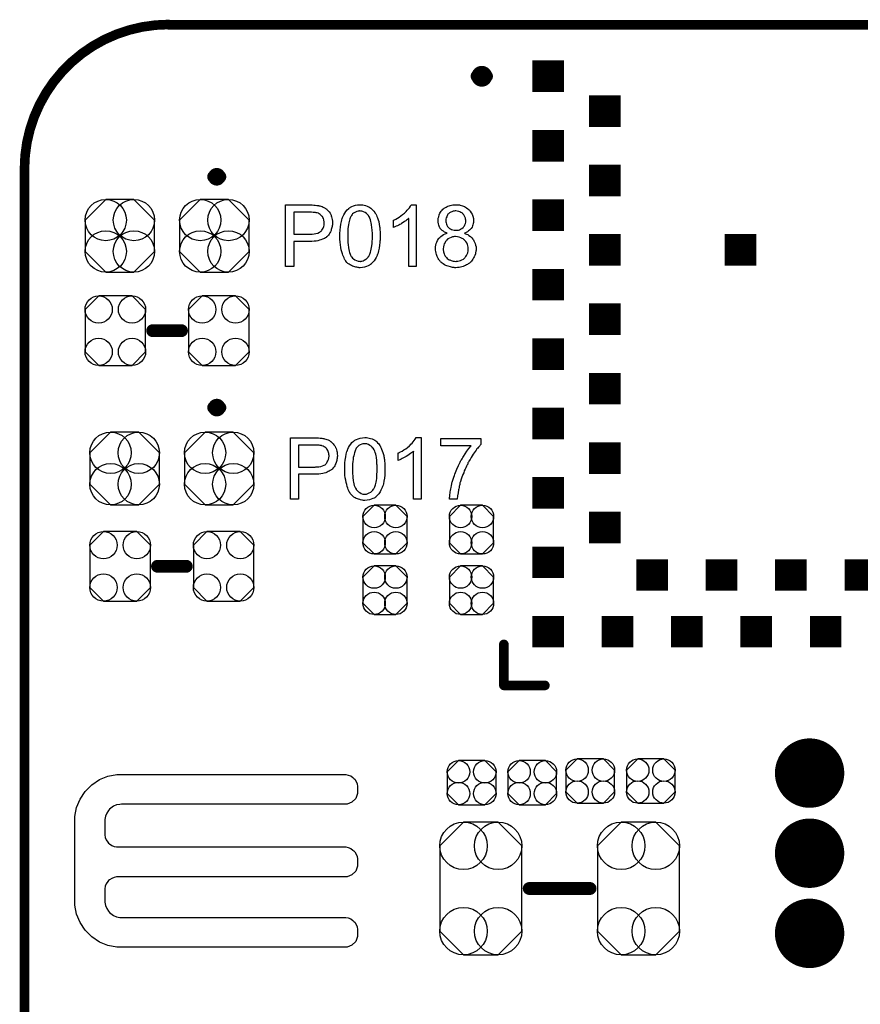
# Model space of a CAD drawing. Extents: x -0.07 to 0.95, y -0.15 to 1.37.
# Tile 9 of 16: x -0.05 to 0.47, y 0.76 to 1.37. Entities that reach past the tile are written whole.
import ezdxf

# ---------------------------------------------------------------- set-up
doc = ezdxf.new("R2010")
doc.units = 0
doc.layers.get('0').update_dxf_attribs({"linetype": 'CONTINUOUS'})
for name, color, linetype in [('gko', 6, 'CONTINUOUS'), ('gto', 2, 'CONTINUOUS'), ('gts', 1, 'CONTINUOUS')]:
    doc.layers.add(name, color=color, linetype=linetype)

# ---------------------------------------------------------------- blocks, each defined once
blk = doc.blocks.new('D31')
at = {"const_width": 0.003}
blk.add_lwpolyline([(-0.0015, 0, 1), (0.0015, 0, 1)], format="xyb", close=True, dxfattribs=at)
blk = doc.blocks.new('D78')
at = {"const_width": 0.00395}
blk.add_lwpolyline([(-0.001975, 0, 1), (0.001975, 0, 1)], format="xyb", close=True, dxfattribs=at)
blk = doc.blocks.new('D33')
at = {"const_width": 0.004}
blk.add_lwpolyline([(-0.002, 0, 1), (0.002, 0, 1)], format="xyb", close=True, dxfattribs=at)
blk = doc.blocks.new('D79')
blk.add_lwpolyline([(0.0068, 0.0152), (-0.0068, 0.0152), (-0.0138, 0.0082), (-0.0138, -0.0082), (-0.0068, -0.0152), (0.0068, -0.0152), (0.0138, -0.0082), (0.0138, 0.0082)], close=True)
for centre in [(-0.0068, 0.0082), (0.0068, 0.0082), (-0.0068, -0.0082), (0.0068, -0.0082)]:
    blk.add_circle(centre, 0.007)
blk = doc.blocks.new('D81')
blk.add_lwpolyline([(-0.0189, 0.0132), (-0.0189, -0.0132), (-0.0104, -0.0217), (0.0104, -0.0217), (0.0189, -0.0132), (0.0189, 0.0132), (0.0104, 0.0217), (-0.0104, 0.0217)], close=True)
for centre in [(-0.0104, 0.0132), (0.0104, 0.0132), (-0.0104, -0.0132), (0.0104, -0.0132)]:
    blk.add_circle(centre, 0.0085)
blk = doc.blocks.new('D82')
blk.add_lwpolyline([(-0.0217, 0.0098), (-0.0217, -0.0098), (-0.0088, -0.0227), (0.0088, -0.0227), (0.0217, -0.0098), (0.0217, 0.0098), (0.0088, 0.0227), (-0.0088, 0.0227)], close=True)
for centre in [(-0.0088, 0.0098), (0.0088, 0.0098), (-0.0088, -0.0098), (0.0088, -0.0098)]:
    blk.add_circle(centre, 0.0129)
blk = doc.blocks.new('D85')
blk.add_lwpolyline([(-0.0152, 0.0068), (-0.0152, -0.0068), (-0.0082, -0.0138), (0.0082, -0.0138), (0.0152, -0.0068), (0.0152, 0.0068), (0.0082, 0.0138), (-0.0082, 0.0138)], close=True)
for centre in [(-0.0082, 0.0068), (0.0082, 0.0068), (-0.0082, -0.0068), (0.0082, -0.0068)]:
    blk.add_circle(centre, 0.007)
blk = doc.blocks.new('D87')
blk.add_lwpolyline([(0.0108, 0.0414), (-0.0108, 0.0414), (-0.0256, 0.0266), (-0.0256, -0.0266), (-0.0108, -0.0414), (0.0108, -0.0414), (0.0256, -0.0266), (0.0256, 0.0266)], close=True)
for centre in [(-0.0108, 0.0266), (0.0108, 0.0266), (-0.0108, -0.0266), (0.0108, -0.0266)]:
    blk.add_circle(centre, 0.0148)
blk = doc.blocks.new('D89')
at = {"const_width": 0.0197}
blk.add_lwpolyline([(-0.00985, 0), (0.00985, 0)], dxfattribs=at)
blk = doc.blocks.new('D62')
at = {"const_width": 0.02165}
blk.add_lwpolyline([(-0.010825, 0, 1), (0.010825, 0, 1)], format="xyb", close=True, dxfattribs=at)

msp = doc.modelspace()

# ---------------------------------------------------------------- linework, layer by layer
at = {"layer": 'gko', "color": 6, "const_width": 0.006}
msp.add_lwpolyline([(0.04, 1.367, 0.414214), (-0.05, 1.277)], format="xyb", dxfattribs=at)
for points in [[(0.04, 1.367), (0.04, 1.367)], [(0.04, 1.367), (0.04, 1.367)], [(0.04, 1.3668), (0.86, 1.3668)], [(-0.05, -0.15), (-0.05, 1.277)]]:
    msp.add_lwpolyline(points, dxfattribs=at)
at = {"layer": 'gto', "color": 2, "const_width": 0.007}
for points in [[(0.2384, 1.3347, 1), (0.2324, 1.3347)], [(0.2324, 1.3347, 1), (0.2384, 1.3347)], [(0.072, 1.272, 1), (0.068, 1.272)], [(0.068, 1.272, 1), (0.072, 1.272)], [(0.072, 1.128, 1), (0.068, 1.128)], [(0.068, 1.128, 1), (0.072, 1.128)]]:
    msp.add_lwpolyline(points, format="xyb", dxfattribs=at)
at = {"layer": 'gto', "color": 2}
for points, const_width in [([(0.2324, 1.3347), (0.2324, 1.3347)], 0.007), ([(0.2384, 1.3347), (0.2384, 1.3347)], 0.007), ([(0.2384, 1.3347), (0.2384, 1.3347)], 0.007), ([(0.068, 1.272), (0.068, 1.272)], 0.007), ([(0.072, 1.272), (0.072, 1.272)], 0.007), ([(0.072, 1.272), (0.072, 1.272)], 0.007), ([(0.03, 1.176), (0.048, 1.176)], 0.008), ([(0.068, 1.128), (0.068, 1.128)], 0.007), ([(0.072, 1.128), (0.072, 1.128)], 0.007), ([(0.072, 1.128), (0.072, 1.128)], 0.007), ([(0.033, 1.029), (0.051, 1.029)], 0.008), ([(0.2492, 0.9547), (0.2492, 0.9803)], 0.006), ([(0.2492, 0.9547), (0.2748, 0.9547)], 0.006), ([(0.265, 0.828), (0.303, 0.828)], 0.008)]:
    msp.add_lwpolyline(points, dxfattribs=dict(at, const_width=const_width))
for points in [[(0.1296, 1.2544), (0.1305, 1.2543), (0.1315, 1.2542), (0.1325, 1.2541), (0.1333, 1.254), (0.1334, 1.254), (0.1338, 1.2539), (0.1343, 1.2538), (0.135, 1.2536), (0.1357, 1.2534), (0.1365, 1.253), (0.1373, 1.2526), (0.138, 1.2522), (0.1381, 1.2521), (0.1384, 1.252), (0.1387, 1.2516), (0.1391, 1.2512), (0.1396, 1.2507), (0.1401, 1.2501), (0.1407, 1.2494), (0.1411, 1.2485), (0.1412, 1.2484), (0.1413, 1.2481), (0.1415, 1.2476), (0.1417, 1.247), (0.1419, 1.2462), (0.1421, 1.2453), (0.1422, 1.2443), (0.1423, 1.2433), (0.1423, 1.2432), (0.1423, 1.243), (0.1423, 1.2428), (0.1422, 1.2424), (0.1422, 1.242), (0.1421, 1.2415), (0.142, 1.241), (0.1419, 1.2404), (0.1415, 1.2391), (0.1413, 1.2384), (0.141, 1.2377), (0.1406, 1.237), (0.1402, 1.2363), (0.1397, 1.2356), (0.1391, 1.235), (0.1391, 1.2349), (0.139, 1.2348), (0.1388, 1.2346), (0.1385, 1.2345), (0.1382, 1.2342), (0.1378, 1.2339), (0.1372, 1.2336), (0.1366, 1.2333), (0.1359, 1.233), (0.135, 1.2327), (0.1341, 1.2324), (0.1331, 1.2321), (0.132, 1.2319), (0.1308, 1.2318), (0.1294, 1.2317), (0.1279, 1.2316), (0.1181, 1.2316), (0.1181, 1.216), (0.113, 1.216), (0.113, 1.2544), (0.1288, 1.2544), (0.1296, 1.2544)], [(0.1605, 1.2545), (0.1612, 1.2544), (0.1621, 1.2542), (0.1629, 1.254), (0.1639, 1.2537), (0.1648, 1.2533), (0.1648, 1.2533), (0.1649, 1.2532), (0.1652, 1.2531), (0.1656, 1.2528), (0.1662, 1.2524), (0.1668, 1.2519), (0.1674, 1.2512), (0.1681, 1.2505), (0.1687, 1.2497), (0.1687, 1.2496), (0.1689, 1.2493), (0.1692, 1.2488), (0.1696, 1.2481), (0.1699, 1.2472), (0.1703, 1.2463), (0.1707, 1.2452), (0.1711, 1.244), (0.1711, 1.2439), (0.1711, 1.2438), (0.1712, 1.2436), (0.1712, 1.2434), (0.1713, 1.243), (0.1713, 1.2426), (0.1714, 1.2421), (0.1715, 1.2416), (0.1716, 1.241), (0.1717, 1.2403), (0.1717, 1.2395), (0.1718, 1.2388), (0.1719, 1.2379), (0.1719, 1.237), (0.1719, 1.236), (0.1719, 1.2349), (0.1719, 1.2349), (0.1719, 1.2346), (0.1719, 1.2343), (0.1719, 1.2338), (0.1719, 1.2332), (0.1719, 1.2325), (0.1718, 1.2318), (0.1718, 1.231), (0.1716, 1.2293), (0.1713, 1.2274), (0.171, 1.2257), (0.1708, 1.2248), (0.1705, 1.224), (0.1705, 1.2239), (0.1704, 1.2238), (0.1703, 1.2236), (0.1702, 1.2233), (0.1701, 1.2229), (0.1699, 1.2225), (0.1694, 1.2216), (0.1689, 1.2206), (0.1682, 1.2195), (0.1673, 1.2185), (0.1663, 1.2176), (0.1663, 1.2176), (0.1662, 1.2174), (0.1661, 1.2173), (0.1658, 1.2172), (0.1656, 1.2171), (0.1653, 1.2168), (0.1644, 1.2164), (0.1635, 1.2161), (0.1623, 1.2157), (0.1609, 1.2154), (0.1594, 1.2153), (0.1588, 1.2153), (0.1585, 1.2154), (0.158, 1.2154), (0.1575, 1.2156), (0.1568, 1.2157), (0.1562, 1.2158), (0.1555, 1.2161), (0.1548, 1.2163), (0.1541, 1.2166), (0.1533, 1.217), (0.1526, 1.2174), (0.1519, 1.218), (0.1512, 1.2186), (0.1506, 1.2193), (0.1506, 1.2193), (0.1505, 1.2195), (0.1503, 1.2198), (0.15, 1.2202), (0.1497, 1.2207), (0.1495, 1.2214), (0.1491, 1.2222), (0.1487, 1.223), (0.1484, 1.224), (0.1481, 1.2252), (0.1477, 1.2265), (0.1475, 1.2279), (0.1472, 1.2295), (0.147, 1.2312), (0.1469, 1.233), (0.1469, 1.2349), (0.1469, 1.235), (0.1469, 1.2352), (0.1469, 1.2356), (0.1469, 1.236), (0.1469, 1.2366), (0.1469, 1.2373), (0.147, 1.238), (0.147, 1.2389), (0.1472, 1.2406), (0.1475, 1.2424), (0.1478, 1.2442), (0.148, 1.2451), (0.1482, 1.2459), (0.1482, 1.246), (0.1483, 1.2461), (0.1484, 1.2463), (0.1485, 1.2466), (0.1486, 1.247), (0.1489, 1.2474), (0.1493, 1.2483), (0.1499, 1.2493), (0.1506, 1.2504), (0.1514, 1.2514), (0.1524, 1.2523), (0.1525, 1.2523), (0.1525, 1.2524), (0.1527, 1.2525), (0.1529, 1.2526), (0.1532, 1.2529), (0.1535, 1.253), (0.1543, 1.2535), (0.1553, 1.2539), (0.1565, 1.2542), (0.1579, 1.2545), (0.1594, 1.2546), (0.1599, 1.2546), (0.1605, 1.2545)], [(0.1945, 1.216), (0.1898, 1.216), (0.1898, 1.246), (0.1897, 1.246), (0.1894, 1.2457), (0.1891, 1.2454), (0.1885, 1.245), (0.1879, 1.2445), (0.1871, 1.244), (0.1863, 1.2434), (0.1853, 1.2428), (0.1852, 1.2428), (0.1851, 1.2427), (0.1848, 1.2425), (0.1843, 1.2422), (0.1836, 1.2419), (0.1828, 1.2415), (0.182, 1.2411), (0.1812, 1.2407), (0.1803, 1.2404), (0.1803, 1.2449), (0.1804, 1.2449), (0.1805, 1.245), (0.1807, 1.2451), (0.181, 1.2452), (0.1813, 1.2454), (0.1817, 1.2456), (0.1827, 1.2462), (0.1838, 1.2468), (0.1849, 1.2476), (0.186, 1.2485), (0.1872, 1.2494), (0.1873, 1.2495), (0.1873, 1.2495), (0.1875, 1.2497), (0.1877, 1.2499), (0.1882, 1.2504), (0.1889, 1.2511), (0.1895, 1.2519), (0.1903, 1.2527), (0.1909, 1.2536), (0.1914, 1.2546), (0.1945, 1.2546), (0.1945, 1.216)], [(0.2199, 1.2545), (0.2203, 1.2545), (0.2208, 1.2544), (0.2214, 1.2544), (0.2219, 1.2542), (0.2233, 1.2539), (0.2246, 1.2534), (0.2253, 1.253), (0.2259, 1.2526), (0.2266, 1.2521), (0.2272, 1.2516), (0.2272, 1.2516), (0.2273, 1.2515), (0.2274, 1.2514), (0.2277, 1.2511), (0.2279, 1.2508), (0.2282, 1.2505), (0.2287, 1.2496), (0.2293, 1.2486), (0.2298, 1.2474), (0.2302, 1.246), (0.2302, 1.2452), (0.2303, 1.2445), (0.2303, 1.2444), (0.2303, 1.2444), (0.2303, 1.244), (0.2302, 1.2435), (0.2301, 1.2429), (0.2299, 1.2421), (0.2297, 1.2414), (0.2293, 1.2406), (0.2288, 1.2398), (0.2288, 1.2397), (0.2286, 1.2395), (0.2282, 1.2391), (0.2278, 1.2387), (0.2272, 1.2382), (0.2264, 1.2377), (0.2256, 1.2372), (0.2246, 1.2368), (0.2247, 1.2368), (0.2248, 1.2367), (0.2249, 1.2366), (0.2252, 1.2365), (0.2258, 1.2363), (0.2266, 1.2359), (0.2274, 1.2353), (0.2283, 1.2347), (0.2292, 1.2339), (0.2299, 1.233), (0.2299, 1.233), (0.23, 1.2329), (0.2302, 1.2326), (0.2305, 1.232), (0.2309, 1.2313), (0.2312, 1.2304), (0.2315, 1.2294), (0.2318, 1.2282), (0.2318, 1.2269), (0.2318, 1.2269), (0.2318, 1.2267), (0.2318, 1.2264), (0.2318, 1.2261), (0.2317, 1.2257), (0.2317, 1.2252), (0.2315, 1.2247), (0.2314, 1.224), (0.231, 1.2228), (0.2307, 1.222), (0.2303, 1.2214), (0.2299, 1.2207), (0.2295, 1.22), (0.2289, 1.2193), (0.2283, 1.2187), (0.2283, 1.2186), (0.2282, 1.2185), (0.228, 1.2183), (0.2277, 1.2182), (0.2273, 1.2179), (0.2269, 1.2176), (0.2264, 1.2173), (0.2259, 1.217), (0.2253, 1.2167), (0.2246, 1.2164), (0.2238, 1.2161), (0.223, 1.2158), (0.2221, 1.2157), (0.2212, 1.2155), (0.2202, 1.2154), (0.2192, 1.2153), (0.2186, 1.2153), (0.2182, 1.2154), (0.2177, 1.2154), (0.2172, 1.2155), (0.2166, 1.2156), (0.2159, 1.2158), (0.2144, 1.2162), (0.2136, 1.2164), (0.2129, 1.2167), (0.2121, 1.2171), (0.2113, 1.2176), (0.2106, 1.2181), (0.21, 1.2187), (0.2099, 1.2187), (0.2098, 1.2188), (0.2096, 1.219), (0.2094, 1.2193), (0.2092, 1.2196), (0.2088, 1.22), (0.2086, 1.2204), (0.2082, 1.221), (0.2079, 1.2215), (0.2076, 1.2222), (0.2071, 1.2236), (0.2069, 1.2244), (0.2067, 1.2253), (0.2066, 1.2262), (0.2065, 1.227), (0.2065, 1.2271), (0.2065, 1.2272), (0.2065, 1.2274), (0.2066, 1.2277), (0.2066, 1.228), (0.2066, 1.2284), (0.2067, 1.2293), (0.207, 1.2303), (0.2073, 1.2313), (0.2078, 1.2323), (0.2084, 1.2333), (0.2084, 1.2334), (0.2085, 1.2334), (0.2087, 1.2337), (0.2092, 1.2341), (0.2098, 1.2347), (0.2106, 1.2353), (0.2115, 1.2359), (0.2126, 1.2364), (0.2138, 1.2368), (0.2138, 1.2368), (0.2137, 1.2368), (0.2136, 1.2369), (0.2133, 1.237), (0.2128, 1.2372), (0.2122, 1.2375), (0.2115, 1.238), (0.2107, 1.2385), (0.2101, 1.2391), (0.2095, 1.2398), (0.2094, 1.2399), (0.2092, 1.2401), (0.209, 1.2406), (0.2088, 1.2411), (0.2085, 1.2419), (0.2083, 1.2427), (0.2081, 1.2436), (0.2081, 1.2446), (0.2081, 1.2447), (0.2081, 1.2448), (0.2081, 1.245), (0.2081, 1.2454), (0.2082, 1.2457), (0.2082, 1.2461), (0.2085, 1.2471), (0.2088, 1.2482), (0.2093, 1.2494), (0.2097, 1.25), (0.2101, 1.2506), (0.2106, 1.2511), (0.2111, 1.2517), (0.2111, 1.2517), (0.2112, 1.2518), (0.2114, 1.252), (0.2116, 1.2521), (0.2119, 1.2524), (0.2123, 1.2526), (0.2127, 1.2529), (0.2132, 1.2531), (0.2137, 1.2534), (0.2143, 1.2537), (0.215, 1.2539), (0.2157, 1.2541), (0.2173, 1.2545), (0.2182, 1.2545), (0.2191, 1.2546), (0.2196, 1.2546), (0.2199, 1.2545)], [(0.1291, 1.2499), (0.1181, 1.2499), (0.1181, 1.2361), (0.1284, 1.2361), (0.1288, 1.2362), (0.1292, 1.2362), (0.1296, 1.2363), (0.1307, 1.2364), (0.1319, 1.2366), (0.133, 1.2369), (0.1341, 1.2374), (0.1346, 1.2376), (0.135, 1.238), (0.1351, 1.2381), (0.1353, 1.2383), (0.1356, 1.2388), (0.136, 1.2393), (0.1364, 1.24), (0.1368, 1.2409), (0.137, 1.2419), (0.1371, 1.2431), (0.1371, 1.2431), (0.1371, 1.2432), (0.1371, 1.2435), (0.137, 1.244), (0.1369, 1.2445), (0.1368, 1.2451), (0.1366, 1.2459), (0.1363, 1.2465), (0.1359, 1.2472), (0.1358, 1.2472), (0.1356, 1.2475), (0.1354, 1.2477), (0.135, 1.2481), (0.1345, 1.2485), (0.134, 1.2489), (0.1334, 1.2492), (0.1326, 1.2495), (0.1326, 1.2495), (0.1324, 1.2495), (0.132, 1.2496), (0.1316, 1.2497), (0.1309, 1.2497), (0.1301, 1.2498), (0.1291, 1.2499)], [(0.1593, 1.2507), (0.159, 1.2507), (0.1588, 1.2506), (0.1582, 1.2505), (0.1575, 1.2504), (0.1566, 1.25), (0.1557, 1.2495), (0.1553, 1.2492), (0.1548, 1.2489), (0.1545, 1.2484), (0.1541, 1.2479), (0.1541, 1.2479), (0.154, 1.2477), (0.1538, 1.2475), (0.1537, 1.2472), (0.1535, 1.2468), (0.1533, 1.2463), (0.1531, 1.2457), (0.1529, 1.245), (0.1527, 1.2441), (0.1525, 1.2432), (0.1522, 1.2421), (0.1521, 1.241), (0.1519, 1.2396), (0.1518, 1.2382), (0.1517, 1.2366), (0.1517, 1.2349), (0.1517, 1.2348), (0.1517, 1.2345), (0.1517, 1.234), (0.1517, 1.2334), (0.1517, 1.2327), (0.1518, 1.2318), (0.1519, 1.2308), (0.152, 1.2298), (0.1522, 1.2277), (0.1524, 1.2266), (0.1526, 1.2256), (0.1528, 1.2247), (0.1532, 1.2238), (0.1535, 1.223), (0.1539, 1.2223), (0.1539, 1.2223), (0.154, 1.2222), (0.1543, 1.2218), (0.1548, 1.2213), (0.1554, 1.2208), (0.1562, 1.2202), (0.1572, 1.2197), (0.1582, 1.2193), (0.1588, 1.2193), (0.1594, 1.2192), (0.1597, 1.2192), (0.16, 1.2193), (0.1605, 1.2194), (0.1613, 1.2196), (0.1621, 1.22), (0.1631, 1.2206), (0.1635, 1.2209), (0.1639, 1.2213), (0.1644, 1.2218), (0.1648, 1.2223), (0.1648, 1.2224), (0.1649, 1.2225), (0.1651, 1.2227), (0.1652, 1.2229), (0.1654, 1.2233), (0.1656, 1.2238), (0.1658, 1.2244), (0.166, 1.225), (0.1662, 1.2259), (0.1664, 1.2268), (0.1666, 1.2278), (0.1668, 1.2289), (0.1669, 1.2303), (0.167, 1.2317), (0.1671, 1.2332), (0.1671, 1.2349), (0.1671, 1.235), (0.1671, 1.235), (0.1671, 1.2353), (0.1671, 1.2358), (0.1671, 1.2365), (0.1671, 1.2372), (0.167, 1.2381), (0.1669, 1.239), (0.1668, 1.2401), (0.1666, 1.2422), (0.1664, 1.2433), (0.1662, 1.2442), (0.1659, 1.2452), (0.1656, 1.2461), (0.1653, 1.2469), (0.1649, 1.2475), (0.1649, 1.2476), (0.1648, 1.2476), (0.1647, 1.2478), (0.1645, 1.248), (0.164, 1.2485), (0.1634, 1.2491), (0.1626, 1.2497), (0.1616, 1.2502), (0.1611, 1.2504), (0.1606, 1.2506), (0.16, 1.2506), (0.1593, 1.2507)], [(0.2192, 1.2507), (0.2187, 1.2507), (0.2182, 1.2506), (0.2176, 1.2505), (0.2168, 1.2502), (0.2161, 1.25), (0.2153, 1.2495), (0.2146, 1.2489), (0.2146, 1.2489), (0.2143, 1.2486), (0.2141, 1.2482), (0.2138, 1.2477), (0.2135, 1.2471), (0.2132, 1.2464), (0.213, 1.2456), (0.2129, 1.2447), (0.2129, 1.2447), (0.2129, 1.2446), (0.213, 1.2443), (0.213, 1.2438), (0.2131, 1.2432), (0.2133, 1.2425), (0.2136, 1.2418), (0.2141, 1.241), (0.2146, 1.2403), (0.2147, 1.2403), (0.215, 1.24), (0.2153, 1.2398), (0.2158, 1.2395), (0.2165, 1.2391), (0.2173, 1.2389), (0.2182, 1.2386), (0.2192, 1.2386), (0.2193, 1.2386), (0.2196, 1.2386), (0.2201, 1.2387), (0.2208, 1.2388), (0.2215, 1.239), (0.2222, 1.2393), (0.223, 1.2398), (0.2237, 1.2403), (0.2237, 1.2404), (0.2239, 1.2406), (0.2242, 1.241), (0.2246, 1.2415), (0.2249, 1.2421), (0.2252, 1.2428), (0.2254, 1.2436), (0.2254, 1.2445), (0.2254, 1.2446), (0.2254, 1.2446), (0.2254, 1.245), (0.2253, 1.2455), (0.2252, 1.2461), (0.225, 1.2467), (0.2247, 1.2475), (0.2242, 1.2482), (0.2236, 1.2489), (0.2236, 1.249), (0.2233, 1.2492), (0.2229, 1.2495), (0.2224, 1.2498), (0.2217, 1.2501), (0.221, 1.2504), (0.2201, 1.2506), (0.2192, 1.2507)], [(0.219, 1.2348), (0.2187, 1.2348), (0.2184, 1.2347), (0.2178, 1.2346), (0.2171, 1.2345), (0.2162, 1.2342), (0.2153, 1.2338), (0.2143, 1.2333), (0.2135, 1.2325), (0.2134, 1.2324), (0.2132, 1.2321), (0.2128, 1.2317), (0.2125, 1.231), (0.212, 1.2302), (0.2117, 1.2293), (0.2115, 1.2282), (0.2113, 1.227), (0.2113, 1.2269), (0.2113, 1.2267), (0.2114, 1.2263), (0.2115, 1.2258), (0.2116, 1.2252), (0.2117, 1.2245), (0.212, 1.2239), (0.2122, 1.2232), (0.2123, 1.2231), (0.2124, 1.2228), (0.2126, 1.2225), (0.213, 1.2221), (0.2133, 1.2216), (0.2138, 1.2211), (0.2144, 1.2207), (0.2151, 1.2202), (0.2152, 1.2202), (0.2154, 1.2201), (0.2158, 1.2199), (0.2163, 1.2197), (0.2169, 1.2196), (0.2176, 1.2194), (0.2184, 1.2193), (0.2192, 1.2192), (0.2195, 1.2192), (0.2197, 1.2193), (0.2204, 1.2193), (0.2212, 1.2195), (0.2221, 1.2198), (0.223, 1.2201), (0.2239, 1.2207), (0.2248, 1.2214), (0.2249, 1.2215), (0.2251, 1.2218), (0.2255, 1.2223), (0.2259, 1.2229), (0.2263, 1.2237), (0.2267, 1.2246), (0.2269, 1.2257), (0.227, 1.2269), (0.227, 1.2269), (0.227, 1.227), (0.227, 1.2272), (0.2269, 1.2274), (0.2269, 1.228), (0.2267, 1.2289), (0.2264, 1.2297), (0.2261, 1.2307), (0.2255, 1.2316), (0.2247, 1.2325), (0.2246, 1.2326), (0.2243, 1.2328), (0.2238, 1.2332), (0.2232, 1.2336), (0.2223, 1.234), (0.2213, 1.2344), (0.2202, 1.2346), (0.219, 1.2348)], [(0.1326, 1.1091), (0.1335, 1.1091), (0.1345, 1.109), (0.1355, 1.1089), (0.1363, 1.1088), (0.1364, 1.1088), (0.1368, 1.1087), (0.1373, 1.1086), (0.138, 1.1084), (0.1387, 1.1081), (0.1395, 1.1078), (0.1403, 1.1074), (0.141, 1.1069), (0.1411, 1.1069), (0.1414, 1.1067), (0.1417, 1.1064), (0.1421, 1.106), (0.1426, 1.1055), (0.1431, 1.1048), (0.1437, 1.1041), (0.1441, 1.1033), (0.1442, 1.1032), (0.1443, 1.1029), (0.1445, 1.1024), (0.1447, 1.1017), (0.1449, 1.1009), (0.1451, 1.1001), (0.1452, 1.0991), (0.1453, 1.098), (0.1453, 1.098), (0.1453, 1.0978), (0.1453, 1.0976), (0.1452, 1.0972), (0.1452, 1.0968), (0.1451, 1.0963), (0.145, 1.0957), (0.1449, 1.0951), (0.1445, 1.0938), (0.1443, 1.0932), (0.144, 1.0925), (0.1436, 1.0917), (0.1432, 1.0911), (0.1427, 1.0904), (0.1421, 1.0897), (0.1421, 1.0897), (0.142, 1.0896), (0.1418, 1.0894), (0.1415, 1.0892), (0.1412, 1.089), (0.1408, 1.0887), (0.1402, 1.0884), (0.1396, 1.0881), (0.1389, 1.0877), (0.138, 1.0874), (0.1371, 1.0871), (0.1361, 1.0869), (0.135, 1.0867), (0.1338, 1.0865), (0.1324, 1.0864), (0.1309, 1.0864), (0.1211, 1.0864), (0.1211, 1.0708), (0.116, 1.0708), (0.116, 1.1092), (0.1318, 1.1092), (0.1326, 1.1091)], [(0.1635, 1.1093), (0.1642, 1.1092), (0.1651, 1.109), (0.166, 1.1088), (0.1669, 1.1085), (0.1678, 1.1081), (0.1678, 1.1081), (0.1679, 1.108), (0.1682, 1.1078), (0.1686, 1.1076), (0.1692, 1.1072), (0.1698, 1.1066), (0.1704, 1.106), (0.1711, 1.1053), (0.1717, 1.1044), (0.1717, 1.1043), (0.1719, 1.1041), (0.1722, 1.1036), (0.1726, 1.1028), (0.1729, 1.102), (0.1733, 1.1011), (0.1737, 1.0999), (0.1741, 1.0987), (0.1741, 1.0987), (0.1741, 1.0986), (0.1742, 1.0984), (0.1742, 1.0981), (0.1743, 1.0978), (0.1743, 1.0974), (0.1744, 1.0969), (0.1745, 1.0963), (0.1746, 1.0957), (0.1747, 1.0951), (0.1747, 1.0943), (0.1748, 1.0935), (0.1749, 1.0926), (0.1749, 1.0917), (0.1749, 1.0907), (0.1749, 1.0897), (0.1749, 1.0896), (0.1749, 1.0894), (0.1749, 1.089), (0.1749, 1.0886), (0.1749, 1.088), (0.1749, 1.0873), (0.1748, 1.0866), (0.1748, 1.0858), (0.1746, 1.084), (0.1743, 1.0822), (0.174, 1.0804), (0.1738, 1.0796), (0.1735, 1.0787), (0.1735, 1.0787), (0.1734, 1.0786), (0.1733, 1.0784), (0.1732, 1.0781), (0.1731, 1.0777), (0.1729, 1.0773), (0.1724, 1.0764), (0.1719, 1.0754), (0.1712, 1.0743), (0.1703, 1.0733), (0.1693, 1.0723), (0.1693, 1.0723), (0.1692, 1.0722), (0.1691, 1.0721), (0.1688, 1.072), (0.1686, 1.0718), (0.1683, 1.0716), (0.1674, 1.0712), (0.1664, 1.0708), (0.1653, 1.0704), (0.1639, 1.0702), (0.1624, 1.0701), (0.1618, 1.0701), (0.1615, 1.0701), (0.161, 1.0702), (0.1605, 1.0703), (0.1598, 1.0704), (0.1592, 1.0706), (0.1585, 1.0708), (0.1578, 1.071), (0.1571, 1.0714), (0.1563, 1.0718), (0.1556, 1.0722), (0.1549, 1.0728), (0.1542, 1.0734), (0.1536, 1.074), (0.1536, 1.0741), (0.1535, 1.0743), (0.1533, 1.0745), (0.153, 1.075), (0.1527, 1.0755), (0.1525, 1.0761), (0.1521, 1.0769), (0.1517, 1.0778), (0.1514, 1.0788), (0.1511, 1.08), (0.1507, 1.0812), (0.1505, 1.0827), (0.1502, 1.0842), (0.15, 1.0859), (0.1499, 1.0877), (0.1499, 1.0897), (0.1499, 1.0897), (0.1499, 1.09), (0.1499, 1.0903), (0.1499, 1.0908), (0.1499, 1.0914), (0.1499, 1.0921), (0.15, 1.0928), (0.15, 1.0936), (0.1502, 1.0953), (0.1505, 1.0972), (0.1508, 1.099), (0.151, 1.0998), (0.1512, 1.1007), (0.1512, 1.1007), (0.1513, 1.1008), (0.1514, 1.1011), (0.1515, 1.1013), (0.1516, 1.1017), (0.1519, 1.1021), (0.1523, 1.1031), (0.1529, 1.1041), (0.1536, 1.1051), (0.1544, 1.1062), (0.1554, 1.1071), (0.1555, 1.1071), (0.1555, 1.1072), (0.1557, 1.1073), (0.1559, 1.1074), (0.1562, 1.1076), (0.1565, 1.1078), (0.1573, 1.1082), (0.1583, 1.1086), (0.1595, 1.109), (0.1609, 1.1092), (0.1624, 1.1093), (0.1629, 1.1093), (0.1635, 1.1093)], [(0.1975, 1.0708), (0.1928, 1.0708), (0.1928, 1.1008), (0.1927, 1.1007), (0.1924, 1.1005), (0.1921, 1.1002), (0.1915, 1.0998), (0.1909, 1.0993), (0.1901, 1.0987), (0.1893, 1.0981), (0.1883, 1.0975), (0.1882, 1.0975), (0.1882, 1.0975), (0.1878, 1.0972), (0.1873, 1.097), (0.1866, 1.0966), (0.1858, 1.0962), (0.185, 1.0958), (0.1842, 1.0955), (0.1833, 1.0951), (0.1833, 1.0997), (0.1834, 1.0997), (0.1835, 1.0998), (0.1837, 1.0998), (0.184, 1.1), (0.1843, 1.1002), (0.1847, 1.1004), (0.1857, 1.1009), (0.1868, 1.1016), (0.1879, 1.1023), (0.189, 1.1032), (0.1902, 1.1042), (0.1903, 1.1042), (0.1903, 1.1043), (0.1905, 1.1044), (0.1907, 1.1046), (0.1912, 1.1052), (0.1919, 1.1058), (0.1925, 1.1066), (0.1933, 1.1075), (0.1939, 1.1084), (0.1944, 1.1093), (0.1975, 1.1093), (0.1975, 1.0708)], [(0.2348, 1.1049), (0.2347, 1.1049), (0.2346, 1.1048), (0.2344, 1.1046), (0.2342, 1.1042), (0.2338, 1.1038), (0.2334, 1.1034), (0.2329, 1.1028), (0.2324, 1.1022), (0.2319, 1.1015), (0.2313, 1.1007), (0.2307, 1.0998), (0.2301, 1.099), (0.2294, 1.098), (0.2288, 1.0969), (0.2281, 1.0957), (0.2274, 1.0946), (0.2274, 1.0945), (0.2273, 1.0943), (0.2271, 1.094), (0.2268, 1.0935), (0.2266, 1.0928), (0.2262, 1.0922), (0.2258, 1.0914), (0.2254, 1.0905), (0.225, 1.0895), (0.2245, 1.0885), (0.2241, 1.0874), (0.2236, 1.0862), (0.2227, 1.0839), (0.2219, 1.0813), (0.2219, 1.0812), (0.2218, 1.0811), (0.2218, 1.0808), (0.2217, 1.0805), (0.2216, 1.08), (0.2215, 1.0795), (0.2213, 1.0789), (0.2212, 1.0782), (0.221, 1.0774), (0.2208, 1.0766), (0.2206, 1.0748), (0.2203, 1.0729), (0.2201, 1.0708), (0.2153, 1.0708), (0.2153, 1.0708), (0.2153, 1.071), (0.2153, 1.0712), (0.2153, 1.0715), (0.2153, 1.072), (0.2154, 1.0725), (0.2155, 1.0731), (0.2155, 1.0738), (0.2156, 1.0746), (0.2157, 1.0754), (0.2159, 1.0763), (0.2161, 1.0773), (0.2162, 1.0782), (0.2165, 1.0794), (0.217, 1.0816), (0.217, 1.0817), (0.2171, 1.0819), (0.2172, 1.0822), (0.2173, 1.0827), (0.2175, 1.0833), (0.2177, 1.084), (0.218, 1.0847), (0.2183, 1.0856), (0.2186, 1.0865), (0.219, 1.0875), (0.2198, 1.0896), (0.2208, 1.0918), (0.2219, 1.094), (0.2219, 1.0941), (0.2221, 1.0943), (0.2222, 1.0946), (0.2224, 1.095), (0.2227, 1.0955), (0.2231, 1.0961), (0.2235, 1.0968), (0.2239, 1.0975), (0.225, 1.0991), (0.2261, 1.1008), (0.2274, 1.1025), (0.2287, 1.1041), (0.2099, 1.1041), (0.2099, 1.1087), (0.2348, 1.1087), (0.2348, 1.1049)], [(0.1321, 1.1046), (0.1211, 1.1046), (0.1211, 1.0909), (0.1314, 1.0909), (0.1318, 1.091), (0.1322, 1.091), (0.1327, 1.091), (0.1337, 1.0911), (0.1349, 1.0913), (0.136, 1.0917), (0.1371, 1.0921), (0.1376, 1.0924), (0.138, 1.0927), (0.1381, 1.0928), (0.1383, 1.0931), (0.1386, 1.0935), (0.139, 1.0941), (0.1394, 1.0948), (0.1398, 1.0957), (0.14, 1.0967), (0.1401, 1.0978), (0.1401, 1.0979), (0.1401, 1.098), (0.1401, 1.0982), (0.14, 1.0987), (0.1399, 1.0993), (0.1398, 1.0999), (0.1396, 1.1006), (0.1393, 1.1013), (0.1389, 1.1019), (0.1388, 1.102), (0.1386, 1.1022), (0.1384, 1.1025), (0.138, 1.1029), (0.1375, 1.1033), (0.137, 1.1036), (0.1364, 1.1039), (0.1356, 1.1042), (0.1356, 1.1042), (0.1354, 1.1043), (0.135, 1.1043), (0.1346, 1.1044), (0.1339, 1.1045), (0.1331, 1.1046), (0.1321, 1.1046)], [(0.1623, 1.1054), (0.162, 1.1054), (0.1618, 1.1054), (0.1612, 1.1053), (0.1605, 1.1051), (0.1596, 1.1048), (0.1587, 1.1043), (0.1583, 1.1039), (0.1578, 1.1036), (0.1575, 1.1032), (0.1571, 1.1027), (0.1571, 1.1026), (0.157, 1.1025), (0.1568, 1.1023), (0.1567, 1.102), (0.1565, 1.1016), (0.1563, 1.1011), (0.1561, 1.1004), (0.1559, 1.0997), (0.1557, 1.0989), (0.1555, 1.098), (0.1552, 1.0969), (0.1551, 1.0957), (0.1549, 1.0944), (0.1548, 1.093), (0.1547, 1.0914), (0.1547, 1.0897), (0.1547, 1.0896), (0.1547, 1.0893), (0.1547, 1.0888), (0.1547, 1.0881), (0.1547, 1.0874), (0.1548, 1.0865), (0.1549, 1.0856), (0.155, 1.0846), (0.1552, 1.0824), (0.1554, 1.0814), (0.1556, 1.0804), (0.1558, 1.0794), (0.1562, 1.0785), (0.1565, 1.0777), (0.1569, 1.0771), (0.1569, 1.077), (0.157, 1.077), (0.1573, 1.0766), (0.1578, 1.0761), (0.1584, 1.0755), (0.1592, 1.075), (0.1602, 1.0745), (0.1612, 1.0741), (0.1618, 1.074), (0.1624, 1.074), (0.1627, 1.074), (0.163, 1.074), (0.1635, 1.0741), (0.1643, 1.0744), (0.1651, 1.0748), (0.1661, 1.0753), (0.1665, 1.0756), (0.1669, 1.0761), (0.1674, 1.0765), (0.1678, 1.0771), (0.1678, 1.0771), (0.1679, 1.0773), (0.1681, 1.0774), (0.1682, 1.0777), (0.1684, 1.0781), (0.1686, 1.0786), (0.1688, 1.0791), (0.169, 1.0798), (0.1692, 1.0806), (0.1694, 1.0815), (0.1696, 1.0826), (0.1698, 1.0837), (0.1699, 1.085), (0.17, 1.0864), (0.1701, 1.088), (0.1701, 1.0897), (0.1701, 1.0897), (0.1701, 1.0898), (0.1701, 1.0901), (0.1701, 1.0906), (0.1701, 1.0912), (0.1701, 1.092), (0.17, 1.0928), (0.1699, 1.0938), (0.1698, 1.0948), (0.1696, 1.097), (0.1694, 1.098), (0.1692, 1.099), (0.1689, 1.0999), (0.1686, 1.1008), (0.1683, 1.1016), (0.1679, 1.1023), (0.1679, 1.1023), (0.1678, 1.1024), (0.1677, 1.1026), (0.1675, 1.1028), (0.167, 1.1033), (0.1664, 1.1039), (0.1656, 1.1044), (0.1646, 1.1049), (0.1641, 1.1052), (0.1636, 1.1053), (0.163, 1.1054), (0.1623, 1.1054)], [(0.0106, 0.8992), (0.0106, 0.8992), (0.0106, 0.8991), (0.1505, 0.8991), (0.1521, 0.8988), (0.1536, 0.8982), (0.1549, 0.8973), (0.1555, 0.8967), (0.1555, 0.8967), (0.1555, 0.8967), (0.1561, 0.8961), (0.157, 0.8948), (0.1576, 0.8933), (0.1579, 0.8917), (0.1579, 0.8909), (0.1579, 0.8909), (0.1579, 0.8872), (0.1567, 0.8842), (0.1543, 0.8818), (0.1513, 0.8806), (0.0106, 0.8806), (0.0096, 0.8805), (0.0075, 0.8801), (0.0056, 0.8793), (0.0039, 0.8782), (0.0031, 0.8775), (0.0024, 0.8767), (0.0013, 0.875), (0.0005, 0.8731), (0.0001, 0.8711), (0.0001, 0.87), (0.0001, 0.8622), (0.0001, 0.8614), (0.0004, 0.8598), (0.001, 0.8583), (0.002, 0.8569), (0.0025, 0.8563), (0.0031, 0.8558), (0.0045, 0.8549), (0.006, 0.8542), (0.0075, 0.8539), (0.0084, 0.8539), (0.1496, 0.8539), (0.1505, 0.8539), (0.1521, 0.8536), (0.1536, 0.8529), (0.1549, 0.852), (0.1555, 0.8515), (0.1561, 0.8509), (0.157, 0.8495), (0.1576, 0.848), (0.1579, 0.8464), (0.1579, 0.8456), (0.1579, 0.8456), (0.1579, 0.8436), (0.1579, 0.8419), (0.1567, 0.8389), (0.1543, 0.8366), (0.1513, 0.8353), (0.1496, 0.8353), (0.1496, 0.8353), (0.0084, 0.8353), (0.0075, 0.8353), (0.006, 0.8349), (0.0045, 0.8343), (0.0031, 0.8334), (0.0025, 0.8329), (0.0025, 0.8329), (0.002, 0.8323), (0.001, 0.8309), (0.0004, 0.8294), (0.0001, 0.8278), (0.0001, 0.827), (0.0001, 0.8205), (0.0001, 0.8195), (0.0005, 0.8174), (0.0013, 0.8155), (0.0024, 0.8138), (0.0031, 0.813), (0.0039, 0.8123), (0.0056, 0.8112), (0.0075, 0.8104), (0.0096, 0.81), (0.0106, 0.81), (0.0106, 0.81), (0.1496, 0.81), (0.1505, 0.81), (0.1521, 0.8096), (0.1536, 0.809), (0.1549, 0.8081), (0.1555, 0.8075), (0.1555, 0.8075), (0.1561, 0.807), (0.157, 0.8056), (0.1576, 0.8041), (0.1579, 0.8025), (0.1579, 0.8017), (0.1579, 0.8017), (0.1579, 0.7997), (0.1579, 0.798), (0.1567, 0.795), (0.1543, 0.7926), (0.1513, 0.7914), (0.0106, 0.7914), (0.0077, 0.7913), (0.0021, 0.7924), (-0.0032, 0.7946), (-0.008, 0.7978), (-0.01, 0.7999), (-0.01, 0.7999), (-0.0121, 0.8019), (-0.0153, 0.8067), (-0.0175, 0.812), (-0.0186, 0.8176), (-0.0185, 0.8205), (-0.0185, 0.8205), (-0.0185, 0.87), (-0.0186, 0.8729), (-0.0175, 0.8785), (-0.0153, 0.8838), (-0.0121, 0.8885), (-0.01, 0.8905), (-0.01, 0.8905), (-0.008, 0.8926), (-0.0032, 0.8959), (0.0021, 0.8981), (0.0077, 0.8992), (0.0106, 0.8992)]]:
    msp.add_lwpolyline(points, dxfattribs=at)

# ---------------------------------------------------------------- block references
at = {"layer": 'gko'}
for p in [(0.04, 1.367), (0.04, 1.367), (0.04, 1.367), (0.04, 1.3668), (-0.05, 1.277), (-0.05, 1.277)]:
    msp.add_blockref('D31', p, dxfattribs=at)
at = {"layer": 'gto'}
for name, p in [('D78', (0.2324, 1.3347)), ('D78', (0.2324, 1.3347)), ('D78', (0.2384, 1.3347)), ('D78', (0.2384, 1.3347)), ('D78', (0.2384, 1.3347)), ('D78', (0.2384, 1.3347)), ('D78', (0.068, 1.272)), ('D78', (0.068, 1.272)), ('D78', (0.072, 1.272)), ('D78', (0.072, 1.272)), ('D78', (0.072, 1.272)), ('D78', (0.072, 1.272)), ('D33', (0.03, 1.176)), ('D33', (0.048, 1.176)), ('D78', (0.068, 1.128)), ('D78', (0.068, 1.128)), ('D78', (0.072, 1.128)), ('D78', (0.072, 1.128)), ('D78', (0.072, 1.128)), ('D78', (0.072, 1.128)), ('D33', (0.033, 1.029)), ('D33', (0.051, 1.029)), ('D31', (0.2492, 0.9803)), ('D31', (0.2492, 0.9547)), ('D31', (0.2492, 0.9547)), ('D31', (0.2748, 0.9547)), ('D33', (0.265, 0.828)), ('D33', (0.303, 0.828))]:
    msp.add_blockref(name, p, dxfattribs=at)
at = {"layer": 'gts'}
for name, p in [('D89', (0.2768, 1.3347)), ('D89', (0.3122, 1.313)), ('D89', (0.2768, 1.2913)), ('D89', (0.3122, 1.2697)), ('D82', (0.0095, 1.2352)), ('D82', (0.0685, 1.2352)), ('D89', (0.2768, 1.248)), ('D89', (0.3122, 1.2264)), ('D89', (0.3969, 1.2264)), ('D89', (0.2768, 1.2047)), ('D81', (0.0067, 1.176)), ('D81', (0.0713, 1.176)), ('D89', (0.3122, 1.1831)), ('D89', (0.2768, 1.1614)), ('D89', (0.3122, 1.1398)), ('D89', (0.2768, 1.1181)), ('D82', (0.0125, 1.09)), ('D82', (0.0715, 1.09)), ('D89', (0.3122, 1.0965)), ('D89', (0.2768, 1.0748)), ('D79', (0.175, 1.0519)), ('D79', (0.229, 1.0519)), ('D89', (0.3122, 1.0532)), ('D81', (0.0097, 1.029)), ('D81', (0.0743, 1.029)), ('D89', (0.2768, 1.0315)), ('D89', (0.3417, 1.0236)), ('D89', (0.385, 1.0236)), ('D89', (0.4283, 1.0236)), ('D89', (0.4717, 1.0236)), ('D79', (0.175, 1.0141)), ('D79', (0.229, 1.0141)), ('D89', (0.2768, 0.9882)), ('D89', (0.3201, 0.9882)), ('D89', (0.3634, 0.9882)), ('D89', (0.4067, 0.9882)), ('D89', (0.45, 0.9882)), ('D62', (0.44, 0.9)), ('D85', (0.2291, 0.894)), ('D85', (0.2669, 0.894)), ('D85', (0.3031, 0.895)), ('D85', (0.3409, 0.895)), ('D87', (0.2348, 0.828)), ('D87', (0.3332, 0.828)), ('D62', (0.44, 0.85)), ('D62', (0.44, 0.8))]:
    msp.add_blockref(name, p, dxfattribs=at)

doc.saveas('drawing.dxf')
